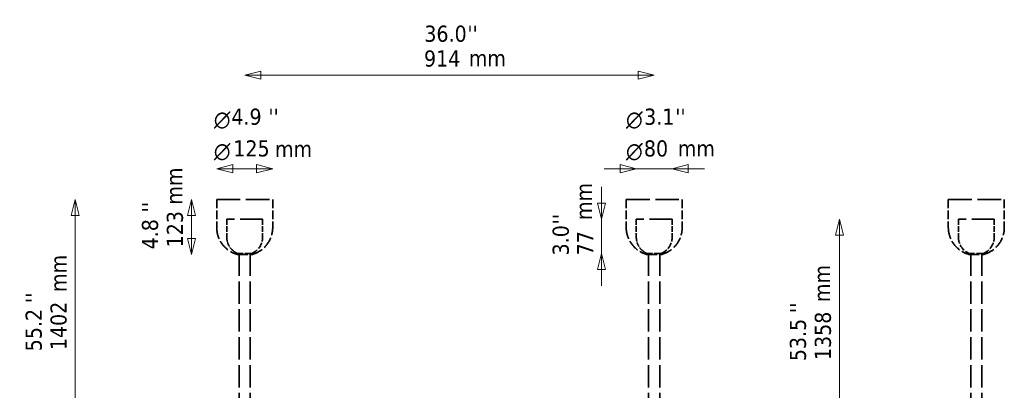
# Model space of a CAD drawing. Header units: millimetres. Extents: x 123 to 2417, y 726 to 3130.
# Tile 244 of 244: x 123 to 2322, y 2303 to 3130. Entities that reach past the tile are written whole.
import ezdxf

# ---------------------------------------------------------------- set-up
doc = ezdxf.new("R2010")
doc.units = ezdxf.units.MM
doc.header["$LTSCALE"] = 12
doc.linetypes.add('DASHED', pattern=[0.2068, 0.1655, -0.0413])
for name, color, linetype, lineweight in [('Symbol (ISO)', 7, 'Continuous', 25), ('Widoczne (ISO)', 7, 'Continuous', 50), ('Wymiar (ISO)', 7, 'Continuous', 25)]:
    doc.layers.add(name, color=color, linetype=linetype, lineweight=lineweight)
doc.styles.add('Styl tekstu27', font='AIGDT___.TTF')
doc.styles.add('Tekst notatki (ISO)', font='tahoma.ttf')

msp = doc.modelspace()

# ---------------------------------------------------------------- linework, layer by layer
at = {"layer": 'Widoczne (ISO)', "linetype": 'DASHED', "lineweight": 35, "ltscale": 26.374052}
for p, q in [((563.4, 2728.7), (688.4, 2728.7)), ((1477.8, 2728.7), (1602.8, 2728.7)), ((2197.1, 2728.7), (2322.1, 2728.7)), ((2197.1, 2728.7), (2322.1, 2728.7))]:
    msp.add_line(p, q, dxfattribs=at)
at = {"layer": 'Widoczne (ISO)', "linetype": 'DASHED', "lineweight": 35, "ltscale": 9.915398}
for p, q in [((563.4, 2728.7), (563.4, 2666.2)), ((688.4, 2728.7), (688.4, 2666.2)), ((1477.8, 2728.7), (1477.8, 2666.2)), ((1602.8, 2728.7), (1602.8, 2666.2)), ((2197.1, 2728.7), (2197.1, 2666.2)), ((2197.1, 2728.7), (2197.1, 2666.2)), ((2322.1, 2728.7), (2322.1, 2666.2)), ((2322.1, 2728.7), (2322.1, 2666.2))]:
    msp.add_line(p, q, dxfattribs=at)
at = {"layer": 'Widoczne (ISO)', "linetype": 'DASHED', "lineweight": 35, "ltscale": 25.530083}
for p, q in [((565.4, 2728.7), (686.4, 2728.7)), ((1479.8, 2728.7), (1600.8, 2728.7)), ((2199.1, 2728.7), (2320.1, 2728.7)), ((2199.1, 2728.7), (2320.1, 2728.7))]:
    msp.add_line(p, q, dxfattribs=at)
at = {"layer": 'Widoczne (ISO)', "linetype": 'DASHED', "lineweight": 35, "ltscale": 25.31909}
for p, q in [((665.9, 2684.7), (585.9, 2684.7)), ((1580.3, 2684.7), (1500.3, 2684.7)), ((2299.6, 2684.7), (2219.6, 2684.7))]:
    msp.add_line(p, q, dxfattribs=at)
at = {"layer": 'Widoczne (ISO)', "linetype": 'DASHED', "lineweight": 35, "ltscale": 6.345819}
for p, q in [((585.9, 2684.7), (585.9, 2644.7)), ((665.9, 2684.7), (665.9, 2644.7)), ((1500.3, 2684.7), (1500.3, 2644.7)), ((1580.3, 2684.7), (1580.3, 2644.7)), ((2219.6, 2684.7), (2219.6, 2644.7)), ((2299.6, 2684.7), (2299.6, 2644.7))]:
    msp.add_line(p, q, dxfattribs=at)
at = {"layer": 'Widoczne (ISO)', "linetype": 'DASHED', "lineweight": 35, "ltscale": 0.055026}
for p, q in [((605.3, 2610.3), (605.6, 2610.3)), ((1519.7, 2610.3), (1520, 2610.3))]:
    msp.add_line(p, q, dxfattribs=at)
at = {"layer": 'Widoczne (ISO)', "linetype": 'DASHED', "lineweight": 35, "ltscale": 7.974416}
for p, q in [((641.9, 2608), (609.9, 2608)), ((1556.3, 2608), (1524.3, 2608)), ((2275.6, 2608), (2243.6, 2608))]:
    msp.add_line(p, q, dxfattribs=at)
at = {"layer": 'Widoczne (ISO)', "linetype": 'DASHED', "lineweight": 35, "ltscale": 11.396798}
for p, q in [((609.9, 2605.8), (641.9, 2605.8)), ((1524.3, 2605.8), (1556.3, 2605.8)), ((2243.6, 2605.8), (2275.6, 2605.8))]:
    msp.add_line(p, q, dxfattribs=at)
at = {"layer": 'Widoczne (ISO)', "linetype": 'DASHED', "lineweight": 35, "ltscale": 25.073837}
for p, q in [((613.4, 2608), (613.4, 2234.7)), ((638.4, 2608), (638.4, 2234.7)), ((1527.8, 2608), (1527.8, 2234.7)), ((1552.8, 2608), (1552.8, 2234.7)), ((2247.1, 2608), (2247.1, 2234.7)), ((2272.1, 2608), (2272.1, 2234.7))]:
    msp.add_line(p, q, dxfattribs=at)
at = {"layer": 'Widoczne (ISO)', "linetype": 'DASHED', "lineweight": 35, "ltscale": 3.422282}
for p, q in [((2243.6, 2605.8), (2247.1, 2605.8)), ((2272.1, 2605.8), (2275.6, 2605.8))]:
    msp.add_line(p, q, dxfattribs=at)
at = {"layer": 'Widoczne (ISO)', "linetype": 'DASHED', "lineweight": 35, "ltscale": 13.008183}
for centre, start, end in [((625.9, 2666.2), 180, 255.1672), ((625.9, 2666.2), 284.8328, 0), ((1540.3, 2666.2), 180, 255.1672), ((1540.3, 2666.2), 284.8328, 0), ((2259.6, 2666.2), 180, 255.1672), ((2259.6, 2666.2), 180, 255.1672), ((2259.6, 2666.2), 284.8328, 0), ((2259.6, 2666.2), 284.8328, 0)]:
    msp.add_arc(centre, 62.5, start, end, dxfattribs=at)
at = {"layer": 'Widoczne (ISO)', "linetype": 'DASHED', "lineweight": 35, "ltscale": 4.956287}
for centre in [(625.9, 2644.7), (1540.3, 2644.7)]:
    msp.add_arc(centre, 40, 180, 224.75, dxfattribs=at)
at = {"layer": 'Widoczne (ISO)', "linetype": 'DASHED', "lineweight": 35, "ltscale": 7.356593}
for centre, start, end in [((625.9, 2644.7), 293.5782, 0), ((1540.3, 2644.7), 293.5782, 0), ((2259.6, 2644.7), 180, 246.4218), ((2259.6, 2644.7), 293.5782, 0)]:
    msp.add_arc(centre, 40, start, end, dxfattribs=at)
at = {"layer": 'Widoczne (ISO)', "linetype": 'DASHED', "lineweight": 35, "ltscale": 1.429396}
for centre in [(625.9, 2644.7), (1540.3, 2644.7)]:
    msp.add_arc(centre, 40, 233.5152, 246.4218, dxfattribs=at)
at = {"layer": 'Widoczne (ISO)', "linetype": 'DASHED', "lineweight": 35, "ltscale": 0.627352}
for points in [[(597.5, 2616.5), (597.5, 2616.5), (597.6, 2616.5), (597.8, 2616.3), (597.9, 2616.2), (598.3, 2615.9), (598.5, 2615.6), (599.1, 2615.1), (599.4, 2614.8), (599.7, 2614.5)], [(1511.9, 2616.5), (1511.9, 2616.5), (1512, 2616.5), (1512.2, 2616.3), (1512.3, 2616.2), (1512.7, 2615.9), (1512.9, 2615.6), (1513.5, 2615.1), (1513.8, 2614.8), (1514.1, 2614.5)]]:
    msp.add_open_spline(points, degree=3, knots=[1.1619826, 1.1619826, 1.1619826, 1.1619826, 1.2360609, 1.2360609, 1.3101392, 1.3101392, 1.4258768, 1.4258768, 1.5416144, 1.5416144, 1.5416144, 1.5416144], dxfattribs=at)
at = {"layer": 'Widoczne (ISO)', "linetype": 'DASHED', "lineweight": 35, "ltscale": 0.646286}
for points in [[(599.7, 2614.5), (600, 2614.3), (600.4, 2614), (601, 2613.5), (601.3, 2613.2), (601.7, 2612.9), (601.9, 2612.8), (602, 2612.6), (602.1, 2612.6), (602.1, 2612.6), (602.2, 2612.5), (602.2, 2612.5)], [(1514.1, 2614.5), (1514.4, 2614.3), (1514.8, 2614), (1515.4, 2613.5), (1515.7, 2613.2), (1516.1, 2612.9), (1516.3, 2612.8), (1516.4, 2612.6), (1516.5, 2612.6), (1516.5, 2612.6), (1516.6, 2612.5), (1516.6, 2612.5)]]:
    msp.add_open_spline(points, degree=3, knots=[0, 0, 0, 0, 0.1205823, 0.1205823, 0.2411645, 0.2411645, 0.31617, 0.31617, 0.3536727, 0.3536727, 0.3911754, 0.3911754, 0.3911754, 0.3911754], dxfattribs=at)
at = {"layer": 'Wymiar (ISO)', "lineweight": 18}
for p, q in [((661.9, 3015.2), (625.9, 3006.2)), ((661.9, 2997.2), (661.9, 3015.2)), ((1540.3, 3006.2), (1504.3, 3015.2)), ((1504.3, 3015.2), (1504.3, 2997.2)), ((661.9, 3006.2), (625.9, 3006.2)), ((625.9, 3006.2), (661.9, 2997.2)), ((1504.3, 3006.2), (661.9, 3006.2)), ((1504.3, 3006.2), (1540.3, 3006.2)), ((1504.3, 2997.2), (1540.3, 3006.2)), ((599.4, 2806.3), (563.4, 2797.3)), ((599.4, 2797.3), (563.4, 2797.3)), ((563.4, 2797.3), (599.4, 2788.3)), ((599.4, 2788.3), (599.4, 2806.3)), ((652.4, 2797.3), (599.4, 2797.3)), ((688.4, 2797.3), (652.4, 2806.3)), ((652.4, 2806.3), (652.4, 2788.3)), ((652.4, 2797.3), (688.4, 2797.3)), ((652.4, 2788.3), (688.4, 2797.3)), ((1464.3, 2797.3), (1428.3, 2797.3)), ((1500.3, 2797.3), (1464.3, 2806.3)), ((1464.3, 2806.3), (1464.3, 2788.3)), ((1464.3, 2797.3), (1500.3, 2797.3)), ((1464.3, 2788.3), (1500.3, 2797.3)), ((1500.3, 2797.3), (1580.3, 2797.3)), ((1588.4, 2799.3), (1580.3, 2797.3)), ((1616.3, 2797.3), (1580.3, 2797.3)), ((1580.3, 2797.3), (1616.3, 2788.3)), ((1616.3, 2788.3), (1616.3, 2798.8)), ((1616.3, 2797.3), (1652.3, 2797.3)), ((1422.5, 2720.7), (1422.5, 2756.7)), ((247.1, 2728.7), (238.1, 2692.7)), ((247.1, 2692.7), (247.1, 2728.7)), ((256.1, 2692.7), (247.1, 2728.7)), ((506.8, 2728.7), (497.8, 2692.7)), ((506.8, 2692.7), (506.8, 2728.7)), ((515.8, 2692.7), (506.8, 2728.7)), ((1413.5, 2720.7), (1422.5, 2684.7)), ((1431.5, 2720.7), (1413.5, 2720.7)), ((1422.5, 2720.7), (1422.5, 2684.7)), ((1422.5, 2684.7), (1431.5, 2720.7)), ((238.1, 2692.7), (256.1, 2692.7)), ((247.1, 1363.1), (247.1, 2692.7)), ((497.8, 2692.7), (515.8, 2692.7)), ((506.8, 2692.7), (506.8, 2641.8)), ((1422.5, 2684.7), (1422.5, 2608)), ((1953.9, 2684.7), (1944.9, 2648.7)), ((1953.9, 2648.7), (1953.9, 2684.7)), ((1962.9, 2648.7), (1953.9, 2684.7)), ((497.8, 2641.8), (506.8, 2605.8)), ((515.8, 2641.8), (497.8, 2641.8)), ((506.8, 2641.8), (506.8, 2605.8)), ((506.8, 2605.8), (515.8, 2641.8)), ((1944.9, 2648.7), (1962.9, 2648.7)), ((1953.9, 1363.1), (1953.9, 2648.7)), ((1422.5, 2608), (1413.5, 2572)), ((1422.5, 2572), (1422.5, 2608)), ((1431.5, 2572), (1422.5, 2608)), ((1413.5, 2572), (1431.5, 2572)), ((1422.5, 2572), (1422.5, 2536))]:
    msp.add_line(p, q, dxfattribs=at)
at = {"layer": 'Wymiar (ISO)', "lineweight": 18, "flags": 128}
for points in [[(661.9, 3015.2), (625.9, 3006.2), (661.9, 2997.2), (661.9, 3015.2)], [(1504.3, 2997.2), (1540.3, 3006.2), (1504.3, 3015.2), (1504.3, 2997.2)], [(599.4, 2806.3), (563.4, 2797.3), (599.4, 2788.3), (599.4, 2806.3)], [(652.4, 2788.3), (688.4, 2797.3), (652.4, 2806.3), (652.4, 2788.3)], [(1464.3, 2788.3), (1500.3, 2797.3), (1464.3, 2806.3), (1464.3, 2788.3)], [(1616.3, 2806.3), (1580.3, 2797.3), (1616.3, 2788.3), (1616.3, 2806.3)], [(256.1, 2692.7), (247.1, 2728.7), (238.1, 2692.7), (256.1, 2692.7)], [(515.8, 2692.7), (506.8, 2728.7), (497.8, 2692.7), (515.8, 2692.7)], [(1413.5, 2720.7), (1422.5, 2684.7), (1431.5, 2720.7), (1413.5, 2720.7)], [(1962.9, 2648.7), (1953.9, 2684.7), (1944.9, 2648.7), (1962.9, 2648.7)], [(497.8, 2641.8), (506.8, 2605.8), (515.8, 2641.8), (497.8, 2641.8)], [(1431.5, 2572), (1422.5, 2608), (1413.5, 2572), (1431.5, 2572)]]:
    msp.add_lwpolyline(points, dxfattribs=at)
at = {"layer": 'Wymiar (ISO)'}
for points in [[(661.9, 3015.2), (625.9, 3006.2), (661.9, 2997.2), (661.9, 3015.2)], [(1504.3, 2997.2), (1540.3, 3006.2), (1504.3, 3015.2), (1504.3, 2997.2)], [(599.4, 2806.3), (563.4, 2797.3), (599.4, 2788.3), (599.4, 2806.3)], [(652.4, 2788.3), (688.4, 2797.3), (652.4, 2806.3), (652.4, 2788.3)], [(1464.3, 2788.3), (1500.3, 2797.3), (1464.3, 2806.3), (1464.3, 2788.3)], [(1616.3, 2806.3), (1580.3, 2797.3), (1616.3, 2788.3), (1616.3, 2806.3)], [(256.1, 2692.7), (247.1, 2728.7), (238.1, 2692.7), (256.1, 2692.7)], [(515.8, 2692.7), (506.8, 2728.7), (497.8, 2692.7), (515.8, 2692.7)], [(1413.5, 2720.7), (1422.5, 2684.7), (1431.5, 2720.7), (1413.5, 2720.7)], [(1962.9, 2648.7), (1953.9, 2684.7), (1944.9, 2648.7), (1962.9, 2648.7)], [(497.8, 2641.8), (506.8, 2605.8), (515.8, 2641.8), (497.8, 2641.8)], [(1431.5, 2572), (1422.5, 2608), (1413.5, 2572), (1431.5, 2572)]]:
    msp.add_solid(points, dxfattribs=at)

# ---------------------------------------------------------------- texts
at = {"layer": 'Symbol (ISO)', "char_height": 36, "width": 83.144, "attachment_point": 1, "style": 'Tekst notatki (ISO)'}
for insert in [(1126.4, 3061.9), (693.6, 2859.4), (1593.1, 2860.5)]:
    msp.add_mtext('\\fTahoma|b0|i0;mm', dxfattribs=dict(at, insert=insert))
at = {"layer": 'Symbol (ISO)', "char_height": 36, "width": 83.144, "attachment_point": 1, "rotation": 90, "style": 'Tekst notatki (ISO)'}
for insert in [(450.4, 2717.1), (1365.2, 2682.8), (192.1, 2522.2), (1896.9, 2499.6)]:
    msp.add_mtext('\\fTahoma|b0|i0;mm', dxfattribs=dict(at, insert=insert))
at = {"layer": 'Wymiar (ISO)', "char_height": 36, "attachment_point": 7}
for s, insert, style in [('36.0', (1027, 3079.9), 'Tekst notatki (ISO)'), ("''", (1123.2, 3080.6), 'Tekst notatki (ISO)'), ('914', (1026.3, 3024.5), 'Tekst notatki (ISO)'), ('4.9', (596.1, 2894.6), 'Tekst notatki (ISO)'), ("''", (678.7, 2895.3), 'Tekst notatki (ISO)'), ('3.1', (1517.9, 2894.6), 'Tekst notatki (ISO)'), ("''", (1587.1, 2895.3), 'Tekst notatki (ISO)'), ('\\fAIGDT|b0|i0|p0;n', (556.9, 2886.3), 'Styl tekstu27'), ('\\fAIGDT|b0|i0|p0;n', (1477.3, 2886.3), 'Styl tekstu27'), ('125', (600.5, 2823.9), 'Tekst notatki (ISO)'), ('80', (1517.3, 2823.8), 'Tekst notatki (ISO)'), ('\\fAIGDT|b0|i0|p0;n', (556.9, 2815.6), 'Styl tekstu27'), ('\\fAIGDT|b0|i0|p0;n', (1477.3, 2815.6), 'Styl tekstu27')]:
    msp.add_mtext(s, dxfattribs=dict(at, insert=insert, style=style))
at = {"layer": 'Wymiar (ISO)', "char_height": 36, "attachment_point": 7, "rotation": 90, "style": 'Tekst notatki (ISO)'}
for s, insert in [("''", (432.2, 2699.8)), ('4.8', (433, 2617.2)), ('123', (488.6, 2621.7)), ("''", (1349.4, 2672.9)), ('3.0', (1350.2, 2603.7)), ('77', (1404.2, 2603.8)), ("''", (172.5, 2497.4)), ('1402', (228.8, 2392.3)), ("''", (1879.2, 2475.2)), ('55.2', (173.3, 2389.8)), ('1358', (1935.6, 2370.1)), ('53.5', (1879.9, 2367.7))]:
    msp.add_mtext(s, dxfattribs=dict(at, insert=insert))

doc.saveas('drawing.dxf')
